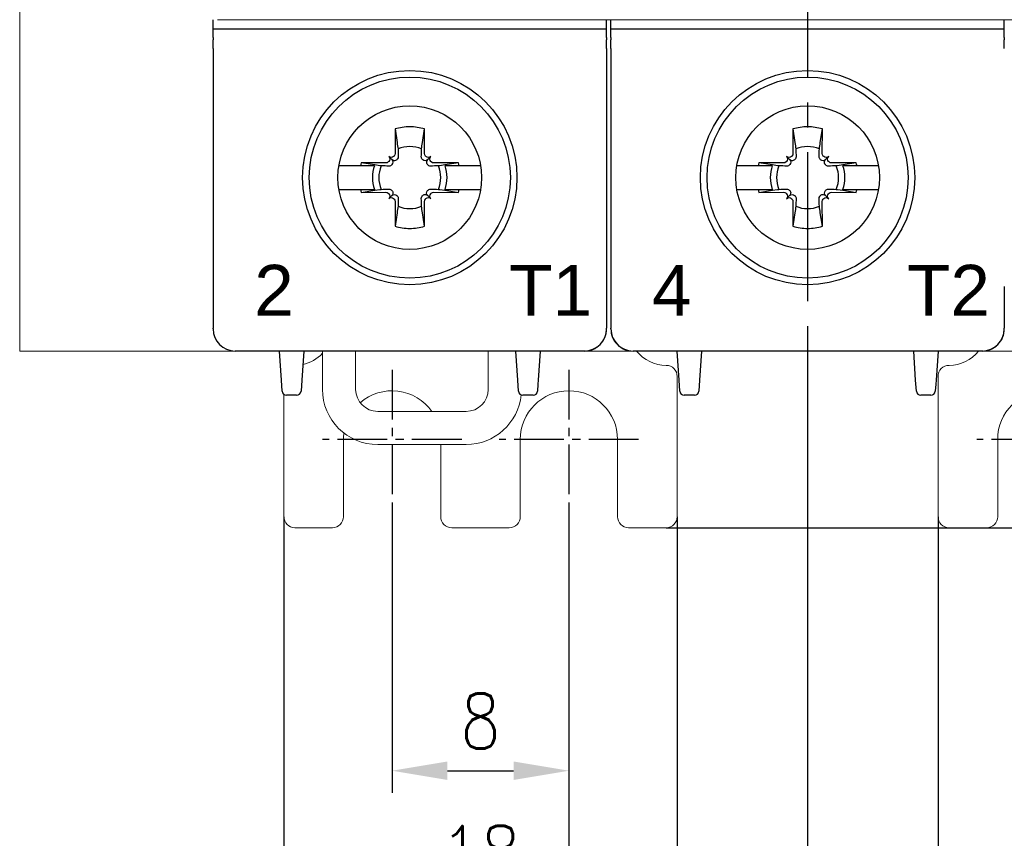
# Model space of a CAD drawing. Header units: millimetres. Extents: x -556 to 0, y -1 to 403.
# Tile 34 of 44: x -142 to -97, y 136 to 173. Entities that reach past the tile are written whole.
import ezdxf

# ---------------------------------------------------------------- set-up
doc = ezdxf.new("R2010")
doc.units = ezdxf.units.MM
doc.header["$LTSCALE"] = 3
doc.linetypes.add('CENTER2', pattern=[1.125, 0.75, -0.125, 0.125, -0.125])
doc.layers.get('DEFPOINTS').update_dxf_attribs({"color": 3})
doc.layers.add('0-CL', color=3, linetype='CENTER2')
doc.layers.add('0-DIM', color=3, linetype='Continuous')
doc.styles.add('ROMANS', font='romans.shx', dxfattribs={"width": 0.85})
doc.dimstyles.new('STAND01', dxfattribs={"dimtxt": 2.5, "dimasz": 2.5, "dimexe": 1, "dimexo": 0, "dimgap": 1, "dimtad": 1, "dimdec": 8, "dimdsep": 46, "dimtxsty": 'ROMANS', "dimcen": 0.09, "dimadec": 8, "dimazin": 2, "dimtp": 0.05, "dimtm": 0.05, "dimtfac": 0.6, "dimtdec": 8, "dimtmove": 0, "dimatfit": 0, "dimfxl": 1, "dimtolj": 1, "dimarcsym": 0})

# ---------------------------------------------------------------- blocks, each defined once
blk = doc.blocks.new('*D72')
at = {"layer": '0-DIM', "color": 0, "lineweight": -2}
for p, q in [((-646.1, 259.7), (-600.65, 259.7)), ((-601.65, 257.2), (-601.65, 152.2)), ((-668.7, 149.7), (-600.65, 149.7))]:
    blk.add_line(p, q, dxfattribs=at)
at = {"layer": '0-DIM', "color": 0}
for points in [[(-602.067, 257.2), (-601.233, 257.2), (-601.65, 259.7)], [(-602.067, 152.2), (-601.233, 152.2), (-601.65, 149.7)]]:
    blk.add_solid(points, dxfattribs=at)
at = {"layer": 'DEFPOINTS', "color": 0}
for p in [(-646.1, 259.7), (-668.7, 149.7), (-601.65, 149.7)]:
    blk.add_point(p, dxfattribs=at)
at = {"layer": '0-DIM', "color": 0, "insert": (-604.555, 204.7), "char_height": 2.5, "attachment_point": 5, "rotation": 90, "style": 'ROMANS'}
blk.add_mtext('\\A1;110 [4.33"]', dxfattribs=at)
blk = doc.blocks.new('*D73')
at = {"layer": '0-DIM', "color": 0, "lineweight": -2}
for p, q in [((-681.1, 150.55), (-681.1, 137.7)), ((-673.1, 150.55), (-673.1, 137.7)), ((-678.6, 138.7), (-675.6, 138.7))]:
    blk.add_line(p, q, dxfattribs=at)
at = {"layer": '0-DIM', "color": 0}
for points in [[(-678.6, 139.117), (-678.6, 138.283), (-681.1, 138.7)], [(-675.6, 139.117), (-675.6, 138.283), (-673.1, 138.7)]]:
    blk.add_solid(points, dxfattribs=at)
at = {"layer": 'DEFPOINTS', "color": 0}
for p in [(-681.1, 150.55), (-673.1, 150.55), (-673.1, 138.7)]:
    blk.add_point(p, dxfattribs=at)
at = {"layer": '0-DIM', "color": 0, "insert": (-677.1, 140.95), "char_height": 2.5, "attachment_point": 5, "style": 'ROMANS'}
blk.add_mtext('\\A1;8', dxfattribs=at)
blk = doc.blocks.new('*D74')
at = {"layer": '0-DIM', "color": 0, "lineweight": -2}
for p, q in [((-662.3, 157.7), (-662.3, 125.7)), ((-651.5, 150.55), (-651.5, 125.7)), ((-654, 126.7), (-659.8, 126.7))]:
    blk.add_line(p, q, dxfattribs=at)
at = {"layer": '0-DIM', "color": 0}
for points in [[(-659.8, 127.117), (-659.8, 126.283), (-662.3, 126.7)], [(-654, 127.117), (-654, 126.283), (-651.5, 126.7)]]:
    blk.add_solid(points, dxfattribs=at)
at = {"layer": 'DEFPOINTS', "color": 0}
for p in [(-662.3, 157.7), (-651.5, 150.55), (-662.3, 126.7)]:
    blk.add_point(p, dxfattribs=at)
at = {"layer": '0-DIM', "color": 0, "insert": (-656.9, 128.95), "char_height": 2.5, "attachment_point": 5, "style": 'ROMANS'}
blk.add_mtext('\\A1;10.8', dxfattribs=at)
blk = doc.blocks.new('*D76')
at = {"layer": '0-DIM', "color": 0, "lineweight": -2}
for p, q in [((-686, 150.2), (-686, 131.7)), ((-668.2, 150.2), (-668.2, 131.7)), ((-683.5, 132.7), (-670.7, 132.7))]:
    blk.add_line(p, q, dxfattribs=at)
at = {"layer": '0-DIM', "color": 0}
for points in [[(-683.5, 133.117), (-683.5, 132.283), (-686, 132.7)], [(-670.7, 133.117), (-670.7, 132.283), (-668.2, 132.7)]]:
    blk.add_solid(points, dxfattribs=at)
at = {"layer": 'DEFPOINTS', "color": 0}
for p in [(-686, 150.2), (-668.2, 150.2), (-668.2, 132.7)]:
    blk.add_point(p, dxfattribs=at)
at = {"layer": '0-DIM', "color": 0, "insert": (-677.1, 134.95), "char_height": 2.5, "attachment_point": 5, "style": 'ROMANS'}
blk.add_mtext('\\A1;18', dxfattribs=at)
blk = doc.blocks.new('*D77')
at = {"layer": '0-DIM', "color": 0, "lineweight": -2}
for p, q in [((-656.4, 150.2), (-656.4, 131.7)), ((-638.6, 150.2), (-638.6, 131.7)), ((-653.9, 132.7), (-641.1, 132.7))]:
    blk.add_line(p, q, dxfattribs=at)
at = {"layer": '0-DIM', "color": 0}
for points in [[(-653.9, 133.117), (-653.9, 132.283), (-656.4, 132.7)], [(-641.1, 133.117), (-641.1, 132.283), (-638.6, 132.7)]]:
    blk.add_solid(points, dxfattribs=at)
at = {"layer": 'DEFPOINTS', "color": 0}
for p in [(-656.4, 150.2), (-638.6, 150.2), (-638.6, 132.7)]:
    blk.add_point(p, dxfattribs=at)
at = {"layer": '0-DIM', "color": 0, "insert": (-647.5, 134.95), "char_height": 2.5, "attachment_point": 5, "style": 'ROMANS'}
blk.add_mtext('\\A1;18', dxfattribs=at)
blk = doc.blocks.new('*D78')
at = {"layer": '0-DIM', "color": 0, "lineweight": -2}
for p, q in [((-662.3, 157.7), (-662.3, 125.7)), ((-673.1, 150.55), (-673.1, 125.7)), ((-664.8, 126.7), (-670.6, 126.7))]:
    blk.add_line(p, q, dxfattribs=at)
at = {"layer": '0-DIM', "color": 0}
for points in [[(-670.6, 127.117), (-670.6, 126.283), (-673.1, 126.7)], [(-664.8, 127.117), (-664.8, 126.283), (-662.3, 126.7)]]:
    blk.add_solid(points, dxfattribs=at)
at = {"layer": 'DEFPOINTS', "color": 0}
for p in [(-662.3, 157.7), (-673.1, 150.55), (-673.1, 126.7)]:
    blk.add_point(p, dxfattribs=at)
at = {"layer": '0-DIM', "color": 0, "insert": (-667.7, 128.95), "char_height": 2.5, "attachment_point": 5, "style": 'ROMANS'}
blk.add_mtext('\\A1;10.8', dxfattribs=at)
blk = doc.blocks.new('CGI0995-02')
at = {"linetype": 'Continuous', "lineweight": 0}
for p, q in [((-141.95, 157.7), (-141.95, 247.7)), ((-133, 172.7), (-128.31048826, 172.7)), ((-123.48951172, 172.7), (-128.31048826, 172.7)), ((-123.48951172, 172.7), (-122.51048826, 172.7)), ((-117.68951172, 172.7), (-122.51048826, 172.7)), ((-117.68951172, 172.7), (-116.71048826, 172.7)), ((-111.88951172, 172.7), (-116.71048826, 172.7)), ((-111.88951172, 172.7), (-110.91048826, 172.7)), ((-106.08951172, 172.7), (-110.91048826, 172.7)), ((-106.08951172, 172.7), (-105.11048826, 172.7)), ((-100.28951172, 172.7), (-105.11048826, 172.7)), ((-100.28951172, 172.7), (-99.31048826, 172.7)), ((-96.58951172, 172.7), (-99.31048826, 172.7)), ((-141.95, 157.7), (-141.45, 157.7)), ((-141.45, 157.7), (-71.15, 157.7)), ((-116.4, 157.7), (-132.2, 157.7)), ((-116.4, 157.7), (-132.2, 157.7)), ((-128.25, 155.96561299), (-128.25, 157.7)), ((-126.75, 155.96561299), (-126.75, 157.7)), ((-120.75, 155.96561299), (-120.75, 157.7)), ((-116.4, 157.7), (-114.2, 157.7)), ((-116.4, 157.7), (-114.2, 157.7)), ((-98.4, 157.7), (-114.2, 157.7)), ((-98.4, 157.7), (-114.2, 157.7)), ((-98.4, 157.7), (-96.2, 157.7)), ((-98.4, 157.7), (-96.2, 157.7)), ((-112.2, 150.2), (-112.2, 156.55)), ((-100.4, 150.2), (-100.4, 156.55)), ((-130, 150.2), (-130, 155.74033393)), ((-121.75, 154.96561299), (-125.75, 154.96561299)), ((-127.3, 153.7), (-127.3, 150.2)), ((-119.3, 150.2), (-119.3, 153.7)), ((-114.9, 153.7), (-114.9, 150.2)), ((-97.7, 153.7), (-97.7, 150.2)), ((-125.75, 153.46561299), (-121.75, 153.46561299)), ((-122.9, 150.2), (-122.9, 153.46561299)), ((-127.8, 149.7), (-129.5, 149.7)), ((-122.4, 149.7), (-119.8, 149.7)), ((-114.4, 149.7), (-112.7, 149.7)), ((-98.2, 149.7), (-99.9, 149.7))]:
    blk.add_line(p, q, dxfattribs=at)
for p, q in [((-133.2, 172.35), (-133.2, 172.7)), ((-115.4, 172.35), (-115.4, 172.7)), ((-115.2, 172.35), (-115.2, 172.7)), ((-97.4, 172.35), (-97.4, 172.7)), ((-97.4, 172.35), (-97.4, 172.7)), ((-133.2, 171.89825463), (-133.2, 172.35)), ((-115.4, 172.27800334), (-133.2, 172.27800334)), ((-115.4, 171.89825463), (-115.4, 172.35)), ((-115.2, 171.89825463), (-115.2, 172.35)), ((-97.4, 172.27800334), (-115.2, 172.27800334)), ((-97.4, 171.89825463), (-97.4, 172.35)), ((-97.4, 171.89825463), (-97.4, 172.35)), ((-133.2, 171.89825463), (-133.2, 171.79085323)), ((-133.2, 171.39825463), (-133.2, 171.79085323)), ((-115.4, 171.89825463), (-115.4, 171.79085323)), ((-115.4, 171.39825463), (-115.4, 171.79085323)), ((-115.2, 171.89825463), (-115.2, 171.79085323)), ((-115.2, 171.39825463), (-115.2, 171.79085323)), ((-97.4, 171.89825463), (-97.4, 171.79085323)), ((-97.4, 171.89825463), (-97.4, 171.79085323)), ((-97.4, 171.39825463), (-97.4, 171.79085323)), ((-97.4, 171.39825463), (-97.4, 171.79085323)), ((-133.2, 171.39825463), (-133.2, 160.61553535)), ((-115.4, 171.39825463), (-115.4, 160.61553535)), ((-115.2, 171.39825463), (-115.2, 160.61553535)), ((-124.966874, 167.75119946), (-124.96380726, 166.634631)), ((-124.966874, 167.75119946), (-124.87426151, 167.1376612)), ((-123.72573849, 167.1376612), (-123.633126, 167.75119946)), ((-123.63619274, 166.634631), (-123.633126, 167.75119946)), ((-106.966874, 167.75119946), (-106.96380726, 166.634631)), ((-106.966874, 167.75119946), (-106.87426151, 167.1376612)), ((-105.72573849, 167.1376612), (-105.633126, 167.75119946)), ((-105.63619274, 166.634631), (-105.633126, 167.75119946)), ((-125.384631, 166.21380726), (-126.50119946, 166.216874)), ((-125.88766121, 166.12426151), (-126.50119946, 166.216874)), ((-125.25255701, 166.28047734), (-125.27341203, 166.25962232)), ((-125.11317169, 166.36317168), (-125.25316864, 166.50316864)), ((-125.00962232, 166.52341202), (-125.03047734, 166.502557)), ((-124.86611434, 166.37990404), (-124.88684301, 166.35892267)), ((-123.71315699, 166.35892267), (-123.73388566, 166.37990404)), ((-123.56952266, 166.502557), (-123.59037768, 166.52341202)), ((-123.48682831, 166.36317168), (-123.34683135, 166.50316864)), ((-123.32658797, 166.25962232), (-123.34744299, 166.28047734)), ((-122.09880054, 166.216874), (-123.215369, 166.21380726)), ((-122.09880054, 166.216874), (-122.71233879, 166.12426151)), ((-107.384631, 166.21380726), (-108.50119946, 166.216874)), ((-107.88766121, 166.12426151), (-108.50119946, 166.216874)), ((-107.25255701, 166.28047734), (-107.27341203, 166.25962232)), ((-107.11317169, 166.36317168), (-107.25316864, 166.50316864)), ((-107.00962232, 166.52341202), (-107.03047734, 166.502557)), ((-106.86611434, 166.37990404), (-106.88684301, 166.35892267)), ((-105.71315699, 166.35892267), (-105.73388566, 166.37990404)), ((-105.56952266, 166.502557), (-105.59037768, 166.52341202)), ((-105.48682831, 166.36317168), (-105.34683135, 166.50316864)), ((-105.32658797, 166.25962232), (-105.34744299, 166.28047734)), ((-104.09880054, 166.216874), (-105.215369, 166.21380726)), ((-104.09880054, 166.216874), (-104.71233879, 166.12426151)), ((-126.53575738, 166.0898045), (-127.50485742, 166.0898045)), ((-125.89970481, 166.0898045), (-126.53575738, 166.0898045)), ((-125.65738972, 166.0898045), (-125.88766121, 166.12426151)), ((-125.10892267, 166.13684301), (-125.12990404, 166.11611434)), ((-123.47009596, 166.11611434), (-123.49107733, 166.13684301)), ((-122.94261027, 166.0898045), (-123.00284181, 166.08083688)), ((-122.71233879, 166.12426151), (-122.94261027, 166.0898045)), ((-122.06424261, 166.0898045), (-122.70029519, 166.0898045)), ((-121.09514258, 166.0898045), (-122.06424261, 166.0898045)), ((-108.53575738, 166.0898045), (-109.50485742, 166.0898045)), ((-107.89970481, 166.0898045), (-108.53575738, 166.0898045)), ((-107.65738972, 166.0898045), (-107.88766121, 166.12426151)), ((-107.10892267, 166.13684301), (-107.12990404, 166.11611434)), ((-105.47009596, 166.11611434), (-105.49107733, 166.13684301)), ((-104.94261027, 166.0898045), (-105.00284181, 166.08083688)), ((-104.71233879, 166.12426151), (-104.94261027, 166.0898045)), ((-104.06424261, 166.0898045), (-104.70029519, 166.0898045)), ((-103.09514258, 166.0898045), (-104.06424261, 166.0898045)), ((-127.50485742, 165.0101955), (-126.53575738, 165.0101955)), ((-126.53575738, 165.0101955), (-125.89970481, 165.0101955)), ((-126.50119946, 164.883126), (-125.88766121, 164.97573849)), ((-126.50119946, 164.883126), (-125.384631, 164.88619274)), ((-125.88766121, 164.97573849), (-125.65738972, 165.0101955)), ((-125.27341203, 164.84037768), (-125.25255701, 164.81952266)), ((-125.12990404, 164.98388566), (-125.10892267, 164.96315699)), ((-123.49107733, 164.96315699), (-123.47009596, 164.98388566)), ((-123.34744299, 164.81952266), (-123.32658797, 164.84037768)), ((-123.215369, 164.88619274), (-122.09880054, 164.883126)), ((-123.00284181, 165.01916312), (-122.94261027, 165.0101955)), ((-122.94261027, 165.0101955), (-122.71233879, 164.97573849)), ((-122.71233879, 164.97573849), (-122.09880054, 164.883126)), ((-122.70029519, 165.0101955), (-122.06424261, 165.0101955)), ((-122.06424261, 165.0101955), (-121.09514258, 165.0101955)), ((-109.50485742, 165.0101955), (-108.53575738, 165.0101955)), ((-108.53575738, 165.0101955), (-107.89970481, 165.0101955)), ((-108.50119946, 164.883126), (-107.88766121, 164.97573849)), ((-108.50119946, 164.883126), (-107.384631, 164.88619274)), ((-107.88766121, 164.97573849), (-107.65738972, 165.0101955)), ((-107.27341203, 164.84037768), (-107.25255701, 164.81952266)), ((-107.12990404, 164.98388566), (-107.10892267, 164.96315699)), ((-105.49107733, 164.96315699), (-105.47009596, 164.98388566)), ((-105.34744299, 164.81952266), (-105.32658797, 164.84037768)), ((-105.215369, 164.88619274), (-104.09880054, 164.883126)), ((-105.00284181, 165.01916312), (-104.94261027, 165.0101955)), ((-104.94261027, 165.0101955), (-104.71233879, 164.97573849)), ((-104.71233879, 164.97573849), (-104.09880054, 164.883126)), ((-104.70029519, 165.0101955), (-104.06424261, 165.0101955)), ((-104.06424261, 165.0101955), (-103.09514258, 165.0101955)), ((-125.11317169, 164.73682831), (-125.25316864, 164.59683135)), ((-125.03047734, 164.59744299), (-125.00962232, 164.57658797)), ((-124.96380726, 164.465369), (-124.966874, 163.34880054)), ((-124.88684301, 164.74107733), (-124.86611434, 164.72009595)), ((-123.73388566, 164.72009595), (-123.71315699, 164.74107733)), ((-123.633126, 163.34880054), (-123.63619274, 164.465369)), ((-123.59037768, 164.57658797), (-123.56952266, 164.59744299)), ((-123.48682831, 164.73682831), (-123.34683135, 164.59683135)), ((-107.11317169, 164.73682831), (-107.25316864, 164.59683135)), ((-107.03047734, 164.59744299), (-107.00962232, 164.57658797)), ((-106.96380726, 164.465369), (-106.966874, 163.34880054)), ((-106.88684301, 164.74107733), (-106.86611434, 164.72009595)), ((-105.73388566, 164.72009595), (-105.71315699, 164.74107733)), ((-105.633126, 163.34880054), (-105.63619274, 164.465369)), ((-105.59037768, 164.57658797), (-105.56952266, 164.59744299)), ((-105.48682831, 164.73682831), (-105.34683135, 164.59683135)), ((-124.87426151, 163.96233879), (-124.966874, 163.34880054)), ((-123.633126, 163.34880054), (-123.72573849, 163.96233879)), ((-106.87426151, 163.96233879), (-106.966874, 163.34880054)), ((-105.633126, 163.34880054), (-105.72573849, 163.96233879)), ((-133.2, 160.61553535), (-133.2, 158.93539149)), ((-115.4, 160.61553535), (-115.4, 158.93539149)), ((-115.2, 160.61553535), (-115.2, 158.93539149)), ((-97.4, 160.61553535), (-97.4, 158.93539149)), ((-97.4, 160.61553535), (-97.4, 158.93539149)), ((-133.2, 158.93539149), (-133.2, 158.73075609)), ((-133.2, 158.70001371), (-133.2, 158.73075609)), ((-133.2, 158.7), (-133.2, 158.70001371)), ((-115.4, 158.93539149), (-115.4, 158.73075609)), ((-115.4, 158.70001371), (-115.4, 158.73075609)), ((-115.4, 158.7), (-115.4, 158.70001371)), ((-115.2, 158.93539149), (-115.2, 158.73075609)), ((-115.2, 158.70001371), (-115.2, 158.73075609)), ((-115.2, 158.7), (-115.2, 158.70001371)), ((-97.4, 158.93539149), (-97.4, 158.73075609)), ((-97.4, 158.93539149), (-97.4, 158.73075609)), ((-97.4, 158.70001371), (-97.4, 158.73075609)), ((-97.4, 158.70001371), (-97.4, 158.73075609)), ((-97.4, 158.7), (-97.4, 158.70001371)), ((-97.4, 158.7), (-97.4, 158.70001371)), ((-116.4, 157.7), (-132.2, 157.7)), ((-116.4, 157.7), (-132.2, 157.7)), ((-116.4, 157.7), (-132.2, 157.7)), ((-116.4, 157.7), (-132.2, 157.7)), ((-116.35, 157.7), (-132.15, 157.7)), ((-116.4, 157.7), (-132.15, 157.7)), ((-116.35, 157.7), (-132.15, 157.7)), ((-116.4, 157.7), (-132.15, 157.7)), ((-130.11160742, 156.3741113), (-130.2, 157.7)), ((-129.1, 157.7), (-129.18839258, 156.3741113)), ((-119.41160742, 156.3741113), (-119.5, 157.7)), ((-118.4, 157.7), (-118.48839258, 156.3741113)), ((-98.4, 157.7), (-114.2, 157.7)), ((-98.4, 157.7), (-114.2, 157.7)), ((-98.4, 157.7), (-114.2, 157.7)), ((-98.4, 157.7), (-114.2, 157.7)), ((-98.35, 157.7), (-114.15, 157.7)), ((-98.4, 157.7), (-114.15, 157.7)), ((-98.35, 157.7), (-114.15, 157.7)), ((-98.4, 157.7), (-114.15, 157.7)), ((-112.11160742, 156.3741113), (-112.2, 157.7)), ((-111.1, 157.7), (-111.18839258, 156.3741113)), ((-101.41160742, 156.3741113), (-101.5, 157.7)), ((-100.4, 157.7), (-100.48839258, 156.3741113)), ((-130.07911308, 155.8866962), (-130.11160742, 156.3741113)), ((-129.18839258, 156.3741113), (-129.22088692, 155.8866962)), ((-119.37911308, 155.8866962), (-119.41160742, 156.3741113)), ((-118.48839258, 156.3741113), (-118.5, 156.2)), ((-112.07911308, 155.8866962), (-112.11160742, 156.3741113)), ((-111.18839258, 156.3741113), (-111.22088692, 155.8866962)), ((-101.37911308, 155.8866962), (-101.41160742, 156.3741113)), ((-100.48839258, 156.3741113), (-100.5, 156.2)), ((-118.5, 156.2), (-118.52088692, 155.8866962)), ((-100.5, 156.2), (-100.52088692, 155.8866962)), ((-129.42044395, 155.7), (-129.87955605, 155.7)), ((-118.72044395, 155.7), (-119.17955605, 155.7)), ((-111.42044395, 155.7), (-111.87955605, 155.7)), ((-100.72044395, 155.7), (-101.17955605, 155.7))]:
    blk.add_line(p, q)
for points in [[(-124.87426151, 167.1376612), (-124.87426151, 167.1376612, -0.0003477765), (-124.83083688, 166.84715819)], [(-123.76916312, 166.84715819), (-123.76916312, 166.84715819, -0.0003477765), (-123.72573849, 167.1376612)], [(-106.87426151, 167.1376612), (-106.87426151, 167.1376612, -0.0003477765), (-106.83083688, 166.84715819)], [(-105.76916312, 166.84715819), (-105.76916312, 166.84715819, -0.0003477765), (-105.72573849, 167.1376612)], [(-124.83083688, 166.84715819), (-124.83083688, 166.84715819, -0.0002735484), (-124.8220662, 166.49288994)], [(-123.7779338, 166.49288994), (-123.7779338, 166.49288994, -0.0003019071), (-123.76916312, 166.84715819)], [(-106.83083688, 166.84715819), (-106.83083688, 166.84715819, -0.0002735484), (-106.8220662, 166.49288994)], [(-105.7779338, 166.49288994), (-105.7779338, 166.49288994, -0.0003019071), (-105.76916312, 166.84715819)], [(-125.11317169, 166.36317168, -0.1938267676), (-125.06398471, 166.24866318, -0.2050295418), (-125.10892267, 166.13684301)], [(-124.88684301, 166.35892267, -0.249296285), (-125.0251775, 166.31667602, -0.1518698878), (-125.11317169, 166.36317168)], [(-124.8220662, 166.49288994, -0.1621469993), (-124.85068524, 166.39825843, -0.0395956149), (-124.86611434, 166.37990404)], [(-123.73388566, 166.37990404, -0.1057065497), (-123.76789208, 166.43323037, -0.0970080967), (-123.7779338, 166.49288994)], [(-123.48682831, 166.36317168, -0.1938267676), (-123.60133682, 166.31398471, -0.2050295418), (-123.71315699, 166.35892267)], [(-123.49107733, 166.13684301, -0.2492962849), (-123.53332398, 166.2751775, -0.1518698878), (-123.48682831, 166.36317168)], [(-107.11317169, 166.36317168, -0.1938267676), (-107.06398471, 166.24866318, -0.2050295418), (-107.10892267, 166.13684301)], [(-106.88684301, 166.35892267, -0.249296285), (-107.0251775, 166.31667602, -0.1518698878), (-107.11317169, 166.36317168)], [(-106.8220662, 166.49288994, -0.1621469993), (-106.85068524, 166.39825843, -0.0395956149), (-106.86611434, 166.37990404)], [(-105.73388566, 166.37990404, -0.1057065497), (-105.76789208, 166.43323037, -0.0970080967), (-105.7779338, 166.49288994)], [(-105.48682831, 166.36317168, -0.1938267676), (-105.60133682, 166.31398471, -0.2050295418), (-105.71315699, 166.35892267)], [(-105.49107733, 166.13684301, -0.2492962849), (-105.53332398, 166.2751775, -0.1518698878), (-105.48682831, 166.36317168)], [(-125.59715819, 166.08083688), (-125.59715819, 166.08083688, -0.0000902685), (-125.65738972, 166.0898045)], [(-125.24288994, 166.0720662), (-125.24288994, 166.0720662, -0.0002916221), (-125.59715819, 166.08083688)], [(-125.16596641, 166.0898045), (-125.16596641, 166.0898045, -0.1275463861), (-125.24288994, 166.0720662)], [(-125.12990404, 166.11611434), (-125.12990404, 166.11611434, -0.0741605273), (-125.16596641, 166.0898045)], [(-123.43403359, 166.0898045), (-123.43403359, 166.0898045, -0.0741445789), (-123.47009596, 166.11611434)], [(-123.35711006, 166.0720662), (-123.35711006, 166.0720662, -0.1271903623), (-123.43403359, 166.0898045)], [(-123.00284181, 166.08083688), (-123.00284181, 166.08083688, -0.0002825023), (-123.35711006, 166.0720662)], [(-107.59715819, 166.08083688), (-107.59715819, 166.08083688, -0.0000902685), (-107.65738972, 166.0898045)], [(-107.24288994, 166.0720662), (-107.24288994, 166.0720662, -0.0002916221), (-107.59715819, 166.08083688)], [(-107.16596641, 166.0898045), (-107.16596641, 166.0898045, -0.1275463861), (-107.24288994, 166.0720662)], [(-107.12990404, 166.11611434), (-107.12990404, 166.11611434, -0.0741605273), (-107.16596641, 166.0898045)], [(-105.43403359, 166.0898045), (-105.43403359, 166.0898045, -0.0741445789), (-105.47009596, 166.11611434)], [(-105.35711006, 166.0720662), (-105.35711006, 166.0720662, -0.1271903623), (-105.43403359, 166.0898045)], [(-105.00284181, 166.08083688), (-105.00284181, 166.08083688, -0.0002825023), (-105.35711006, 166.0720662)], [(-125.65738972, 165.0101955), (-125.65738972, 165.0101955, -0.000089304), (-125.59715819, 165.01916312)], [(-125.59715819, 165.01916312), (-125.59715819, 165.01916312, -0.0002916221), (-125.24288994, 165.0279338)], [(-125.24288994, 165.0279338), (-125.24288994, 165.0279338, -0.1271903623), (-125.16596641, 165.0101955)], [(-125.16596641, 165.0101955), (-125.16596641, 165.0101955, -0.0741445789), (-125.12990404, 164.98388566)], [(-125.10892267, 164.96315699, -0.2492962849), (-125.06667602, 164.8248225, -0.1518698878), (-125.11317169, 164.73682831)], [(-123.48682831, 164.73682831, -0.1938267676), (-123.53601529, 164.85133682, -0.2050295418), (-123.49107733, 164.96315699)], [(-123.47009596, 164.98388566), (-123.47009596, 164.98388566, -0.0741605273), (-123.43403359, 165.0101955)], [(-123.43403359, 165.0101955), (-123.43403359, 165.0101955, -0.1275463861), (-123.35711006, 165.0279338)], [(-123.35711006, 165.0279338), (-123.35711006, 165.0279338, -0.0003123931), (-123.00284181, 165.01916312)], [(-107.65738972, 165.0101955), (-107.65738972, 165.0101955, -0.000089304), (-107.59715819, 165.01916312)], [(-107.59715819, 165.01916312), (-107.59715819, 165.01916312, -0.0002916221), (-107.24288994, 165.0279338)], [(-107.24288994, 165.0279338), (-107.24288994, 165.0279338, -0.1271903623), (-107.16596641, 165.0101955)], [(-107.16596641, 165.0101955), (-107.16596641, 165.0101955, -0.0741445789), (-107.12990404, 164.98388566)], [(-107.10892267, 164.96315699, -0.2492962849), (-107.06667602, 164.8248225, -0.1518698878), (-107.11317169, 164.73682831)], [(-105.48682831, 164.73682831, -0.1938267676), (-105.53601529, 164.85133682, -0.2050295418), (-105.49107733, 164.96315699)], [(-105.47009596, 164.98388566), (-105.47009596, 164.98388566, -0.0741605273), (-105.43403359, 165.0101955)], [(-105.43403359, 165.0101955), (-105.43403359, 165.0101955, -0.1275463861), (-105.35711006, 165.0279338)], [(-105.35711006, 165.0279338), (-105.35711006, 165.0279338, -0.0003123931), (-105.00284181, 165.01916312)], [(-125.11317169, 164.73682831, -0.1938267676), (-124.99866318, 164.78601529, -0.2050295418), (-124.88684301, 164.74107733)], [(-124.86611434, 164.72009595, -0.1057065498), (-124.83210792, 164.66676962, -0.0970080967), (-124.8220662, 164.60711006)], [(-124.8220662, 164.60711006), (-124.8220662, 164.60711006, -0.0002916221), (-124.83083688, 164.25284181)], [(-123.7779338, 164.60711006, -0.1621469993), (-123.74931476, 164.70174157, -0.0395956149), (-123.73388566, 164.72009595)], [(-123.76916312, 164.25284181), (-123.76916312, 164.25284181, -0.0002916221), (-123.7779338, 164.60711006)], [(-123.71315699, 164.74107733, -0.249296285), (-123.5748225, 164.78332398, -0.1518698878), (-123.48682831, 164.73682831)], [(-107.11317169, 164.73682831, -0.1938267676), (-106.99866318, 164.78601529, -0.2050295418), (-106.88684301, 164.74107733)], [(-106.86611434, 164.72009595, -0.1057065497), (-106.83210792, 164.66676962, -0.0970080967), (-106.8220662, 164.60711006)], [(-106.8220662, 164.60711006), (-106.8220662, 164.60711006, -0.0002916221), (-106.83083688, 164.25284181)], [(-105.7779338, 164.60711006, -0.1621469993), (-105.74931476, 164.70174157, -0.0395956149), (-105.73388566, 164.72009595)], [(-105.76916312, 164.25284181), (-105.76916312, 164.25284181, -0.0002916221), (-105.7779338, 164.60711006)], [(-105.71315699, 164.74107733, -0.249296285), (-105.5748225, 164.78332398, -0.1518698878), (-105.48682831, 164.73682831)], [(-124.83083688, 164.25284181), (-124.83083688, 164.25284181, -0.000356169), (-124.87426151, 163.96233879)], [(-123.72573849, 163.96233879), (-123.72573849, 163.96233879, -0.000315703), (-123.76916312, 164.25284181)], [(-106.83083688, 164.25284181), (-106.83083688, 164.25284181, -0.000356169), (-106.87426151, 163.96233879)], [(-105.72573849, 163.96233879), (-105.72573849, 163.96233879, -0.000315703), (-105.76916312, 164.25284181)]]:
    blk.add_lwpolyline(points, format="xyb")
for centre, radius in [((-124.3, 165.55), 4.85), ((-106.3, 165.55), 4.85), ((-124.3, 165.55), 4.55), ((-106.3, 165.55), 4.55), ((-124.3, 165.55), 3.25), ((-106.3, 165.55), 3.25)]:
    blk.add_circle(centre, radius)
for centre, radius, start, end in [((-124.3, 165.55), 2.3, 89.999999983, 106.854676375), ((-124.3, 165.55), 2.3, 73.145323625, 90), ((-106.3, 165.55), 2.3, 89.999999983, 106.854676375), ((-106.3, 165.55), 2.3, 73.145323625, 90), ((-124.3, 165.55), 1.4015731, 89.999999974, 112.25588162), ((-124.3, 165.55), 1.4015731, 67.74411838, 90.000000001), ((-106.3, 165.55), 1.4015731, 89.999999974, 112.25588162), ((-106.3, 165.55), 1.4015731, 67.74411838, 90.000000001), ((-124.3, 165.55), 2.3, 163.145323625, 166.426201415), ((-124.3, 165.55), 2.3, 13.573798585, 16.854676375), ((-106.3, 165.55), 2.3, 163.145323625, 166.426201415), ((-106.3, 165.55), 2.3, 13.573798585, 16.854676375), ((-124.3, 165.55), 1.68832591, 161.353543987, 198.646456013), ((-124.3, 165.55), 1.4015731, 157.74411838, 202.25588162), ((-124.3, 165.55), 1.4015731, 337.74411838, 22.25588162), ((-124.3, 165.55), 1.68832591, 341.353543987, 18.646456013), ((-106.3, 165.55), 1.68832591, 161.353543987, 198.646456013), ((-106.3, 165.55), 1.4015731, 157.74411838, 202.25588162), ((-106.3, 165.55), 1.4015731, 337.74411838, 22.25588162), ((-106.3, 165.55), 1.68832591, 341.353543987, 18.646456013), ((-124.3, 165.55), 2.3, 193.573798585, 196.854676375), ((-124.3, 165.55), 2.3, 343.145323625, 346.426201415), ((-106.3, 165.55), 2.3, 193.573798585, 196.854676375), ((-106.3, 165.55), 2.3, 343.145323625, 346.426201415), ((-124.3, 165.55), 1.4015731, 247.74411838, 270.000000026), ((-124.3, 165.55), 1.4015731, 269.999999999, 292.25588162), ((-106.3, 165.55), 1.4015731, 247.74411838, 270.000000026), ((-106.3, 165.55), 1.4015731, 269.999999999, 292.25588162), ((-124.3, 165.55), 2.3, 253.145323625, 270.000000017), ((-124.3, 165.55), 2.3, 270, 286.854676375), ((-106.3, 165.55), 2.3, 253.145323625, 270.000000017), ((-106.3, 165.55), 2.3, 270, 286.854676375), ((-132.2, 158.7), 1, 180, 270), ((-116.4, 158.7), 1, 270, 0), ((-114.2, 158.7), 1, 180, 270), ((-98.4, 158.7), 1, 270, 0), ((-129.87955605, 155.9), 0.2, 183.814074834, 270), ((-129.42044395, 155.9), 0.2, 270, 356.185925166), ((-119.17955605, 155.9), 0.2, 183.814074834, 270), ((-118.72044395, 155.9), 0.2, 270, 356.185925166), ((-111.87955605, 155.9), 0.2, 183.814074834, 270), ((-111.42044395, 155.9), 0.2, 270, 356.185925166), ((-101.17955605, 155.9), 0.2, 183.814074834, 270), ((-100.72044395, 155.9), 0.2, 270, 356.185925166)]:
    blk.add_arc(centre, radius, start, end)
for centre, radius, start, end in [((-129.5, 158.75), 1.7, 282.19909192, 317.332074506), ((-112.7, 158.75), 1.7, 218.144513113, 270), ((-99.9, 158.75), 1.7, 270, 321.855486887), ((-112.7, 156.55), 0.5, 0, 90), ((-99.9, 156.55), 0.5, 90, 180), ((-125.75, 155.96561299), 2.5, 180, 270), ((-125.75, 155.96561299), 1, 180, 270), ((-121.75, 155.96561299), 1, 270, 0), ((-125.1, 153.7), 2.2, 35.119147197, 131.056141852), ((-121.75, 155.96561299), 2.5, 270, 354.313953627), ((-117.1, 153.7), 2.2, 0, 180), ((-95.5, 153.7), 2.2, 0, 180), ((-125.1, 153.7), 2.2, 172.447008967, 180), ((-129.5, 150.2), 0.5, 180, 270), ((-127.8, 150.2), 0.5, 270, 0), ((-122.4, 150.2), 0.5, 180, 270), ((-119.8, 150.2), 0.5, 270, 0), ((-114.4, 150.2), 0.5, 180, 270), ((-112.7, 150.2), 0.5, 270, 0), ((-99.9, 150.2), 0.5, 180, 270), ((-98.2, 150.2), 0.5, 270, 0)]:
    blk.add_arc(centre, radius, start, end, dxfattribs=at)
at = {"extrusion": (0, 0, -1)}
for centre, major_axis, start_param, end_param in [((-125.12127379, 166.63506349), (0.11165147, -0.11165147), 5.4977871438, 6.2831853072), ((-123.47872621, 166.63506349), (-0.11165147, -0.11165147), 0, 0.7853981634), ((-107.12127379, 166.63506349), (0.11165147, -0.11165147), 5.4977871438, 6.2831853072), ((-105.47872621, 166.63506349), (-0.11165147, -0.11165147), 0, 0.7853981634), ((-125.3850635, 166.37127379), (0.11165147, -0.11165147), 0, 0.7853981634), ((-125.36420848, 166.39212881), (0.11165147, -0.11165147), 4.7123889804, 6.2831853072), ((-125.14212881, 166.61420848), (0.11165147, -0.11165147), 0, 1.5707963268), ((-123.45787119, 166.61420848), (-0.11165147, -0.11165147), 4.7123889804, 6.2831853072), ((-123.23579152, 166.39212881), (-0.11165147, -0.11165147), 0, 1.5707963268), ((-123.2149365, 166.37127379), (-0.11165147, -0.11165147), 5.4977871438, 6.2831853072), ((-107.3850635, 166.37127379), (0.11165147, -0.11165147), 0, 0.7853981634), ((-107.36420848, 166.39212881), (0.11165147, -0.11165147), 4.7123889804, 6.2831853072), ((-107.14212881, 166.61420848), (0.11165147, -0.11165147), 0, 1.5707963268), ((-105.45787119, 166.61420848), (-0.11165147, -0.11165147), 4.7123889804, 6.2831853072), ((-105.23579152, 166.39212881), (-0.11165147, -0.11165147), 0, 1.5707963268), ((-105.2149365, 166.37127379), (-0.11165147, -0.11165147), 5.4977871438, 6.2831853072), ((-125.3850635, 164.72872621), (0.11165147, 0.11165147), 5.4977871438, 6.2831853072), ((-123.2149365, 164.72872621), (-0.11165147, 0.11165147), 0, 0.7853981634), ((-107.3850635, 164.72872621), (0.11165147, 0.11165147), 5.4977871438, 6.2831853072), ((-105.2149365, 164.72872621), (-0.11165147, 0.11165147), 0, 0.7853981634), ((-125.36420848, 164.70787119), (0.11165147, 0.11165147), 0, 1.5707963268), ((-125.14212881, 164.48579152), (0.11165147, 0.11165147), 4.7123889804, 6.2831853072), ((-125.12127379, 164.4649365), (0.11165147, 0.11165147), 0, 0.7853981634), ((-123.47872621, 164.4649365), (-0.11165147, 0.11165147), 5.4977871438, 6.2831853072), ((-123.45787119, 164.48579152), (-0.11165147, 0.11165147), 0, 1.5707963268), ((-123.23579152, 164.70787119), (-0.11165147, 0.11165147), 4.7123889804, 6.2831853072), ((-107.36420848, 164.70787119), (0.11165147, 0.11165147), 0, 1.5707963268), ((-107.14212881, 164.48579152), (0.11165147, 0.11165147), 4.7123889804, 6.2831853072), ((-107.12127379, 164.4649365), (0.11165147, 0.11165147), 0, 0.7853981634), ((-105.47872621, 164.4649365), (-0.11165147, 0.11165147), 5.4977871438, 6.2831853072), ((-105.45787119, 164.48579152), (-0.11165147, 0.11165147), 0, 1.5707963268), ((-105.23579152, 164.70787119), (-0.11165147, 0.11165147), 4.7123889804, 6.2831853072)]:
    blk.add_ellipse(centre, major_axis=major_axis, ratio=0.9945218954, start_param=start_param, end_param=end_param, dxfattribs=at)
for centre, start_param, end_param in [((-116.4, 158.70001371), 0, 1.5707963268), ((-114.2, 158.70001371), 4.7123889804, 6.2831853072), ((-98.4, 158.70001371), 0, 1.5707963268)]:
    blk.add_ellipse(centre, major_axis=(0, -1.00001371), ratio=0.9999862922, start_param=start_param, end_param=end_param)
at = {"layer": '0-CL', "ltscale": 3}
blk.add_line((-106.3, 247.7), (-106.3, 157.7), dxfattribs=at)
at = {"layer": '0-CL'}
for p, q in [((-125.1, 156.85), (-125.1, 150.55)), ((-117.1, 156.85), (-117.1, 150.55)), ((-121.95, 153.7), (-128.25, 153.7)), ((-113.95, 153.7), (-120.25, 153.7)), ((-92.35, 153.7), (-98.65, 153.7))]:
    blk.add_line(p, q, dxfattribs=at)
at = {"color": 31, "char_height": 2.3}
for s, insert, width, attachment_point in [('{\\fSwis721 BT|b0|i0|c0|p34;2}', (-129.55, 161.6), 15.5606694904, 3), ('{\\fSwis721 BT|b0|i0|c0|p34;T1}', (-119.8, 161.6), 6.7996485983, 1), ('{\\fSwis721 BT|b0|i0|c0|p34;4}', (-111.55, 161.6), 15.5606694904, 3), ('{\\fSwis721 BT|b0|i0|c0|p34;T2}', (-101.8, 161.6), 6.7996485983, 1)]:
    blk.add_mtext(s, dxfattribs=dict(at, insert=insert, width=width, attachment_point=attachment_point))
at = {"layer": '0-DIM'}
dim = blk.add_linear_dim(base=(-45.65, 149.7000000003), p1=(-90.0999999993, 259.7), p2=(-112.6999999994, 149.7000000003), angle=90, dimstyle='STAND01', dxfattribs=at)
dim.commit()
dim.dimension.update_dxf_attribs({"geometry": '*D72', "text_midpoint": (-48.5547619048, 204.7000000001), "insert": (556, 0)})
for base, p1, p2, picture, middle in [((-117.0999999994, 126.7000000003), (-106.3000000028, 157.6999999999), (-117.0999999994, 150.5500000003), '*D78', (-111.7000000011, 128.9500000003)), ((-106.3000000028, 126.7000000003), (-95.4999999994, 150.5500000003), (-106.3000000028, 157.6999999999), '*D74', (-100.9000000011, 128.9500000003))]:
    dim = blk.add_linear_dim(base=base, p1=p1, p2=p2, dimstyle='STAND01', dxfattribs=at)
    dim.commit()
    dim.dimension.update_dxf_attribs({"geometry": picture, "text_midpoint": middle, "insert": (556, 0)})
for base, p1, p2, override, picture, middle in [((-112.2, 132.7), (-130, 150.2), (-112.2, 150.2), {"dimdec": 0}, '*D76', (-121.1, 134.95)), ((-117.0999999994, 138.7000000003), (-125.0999999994, 150.5500000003), (-117.0999999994, 150.5500000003), {"dimdec": 8}, '*D73', (-121.0999999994, 140.9500000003)), ((-82.6, 132.7), (-100.4, 150.2), (-82.6, 150.2), {"dimdec": 0}, '*D77', (-91.5, 134.95))]:
    dim = blk.add_linear_dim(base=base, p1=p1, p2=p2, dimstyle='STAND01', override=override, dxfattribs=at)
    dim.commit()
    dim.dimension.update_dxf_attribs({"geometry": picture, "text_midpoint": middle, "insert": (556, 0)})

msp = doc.modelspace()

# ---------------------------------------------------------------- block references
msp.add_blockref('CGI0995-02', (0, 0))

doc.saveas('drawing.dxf')
